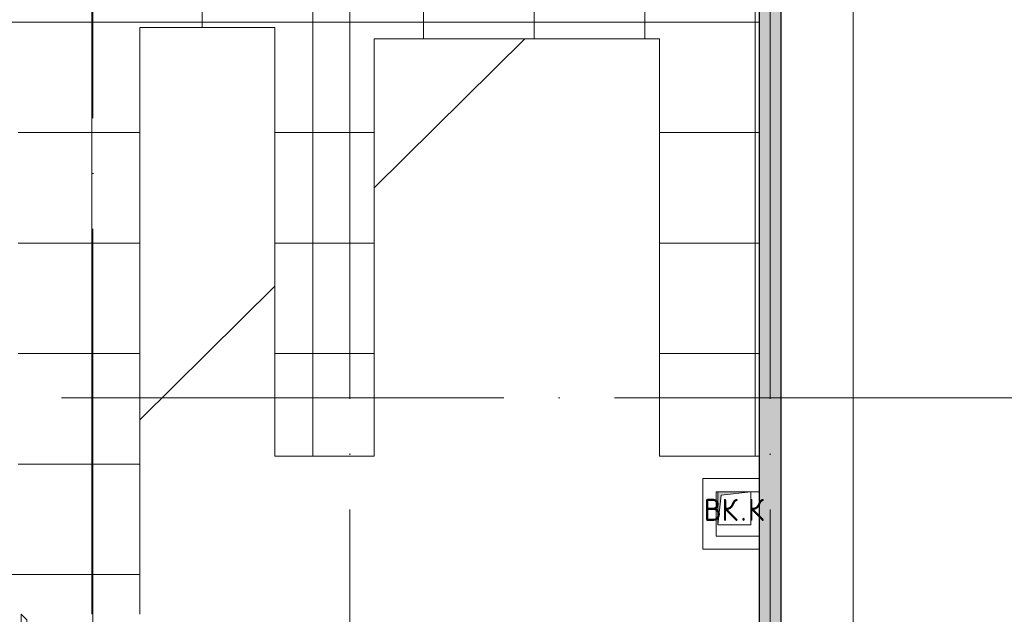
# Model space of a CAD drawing. Header units: millimetres. Extents: x -30540 to 150652, y -11730 to 123410.
# Tile 31 of 113: x -1650 to 7252, y 86642 to 92022. Entities that reach past the tile are written whole.
import ezdxf

# ---------------------------------------------------------------- set-up
doc = ezdxf.new("R2010")
doc.units = ezdxf.units.MM
doc.linetypes.add('ADSK_Линия сетки', pattern=[5000, 4000, -500, 0, -500])
for name, color, linetype, lineweight in [('A-____-NOTE-TEXT', 7, 'Continuous', 18), ('A-FLOR-____-OTLN', 7, 'Continuous', 18), ('A-GENM-____-OTLN', 7, 'Continuous', 18), ('A-ROOF-____-OTLN', 7, 'Continuous', 18), ('A-ROOF-____-PATT', 7, 'Continuous', 18), ('A-WALL-____-MCUT', 7, 'Continuous', 40), ('A-WALL-____-PATT', 7, 'Continuous', 40), ('I-WALL-____-OTLN', 7, 'Continuous', 18), ('M-EQPM-____-OTLN', 7, 'Continuous', 18), ('S-GRID-____-OTLN', 7, 'Continuous', 9)]:
    doc.layers.add(name, color=color, linetype=linetype, lineweight=lineweight)
doc.styles.add('GOST Common', font='GOST_Common.ttf', dxfattribs={"height": 200})

# ---------------------------------------------------------------- blocks, each defined once
blk = doc.blocks.new('АР_Канал вертикальный прямоугольный - ВК_К-V8-Кровля ЭЛ')
at = {"layer": 'M-EQPM-____-OTLN', "lineweight": 13, "true_color": 0xe2e2e2}
blk.add_hatch(color=254, dxfattribs=at).paths.add_polyline_path([(-150, -150), (-120, 120), (150, 150), (-150, 150)])
at = {"layer": 'M-EQPM-____-OTLN', "color": 253, "lineweight": 13, "true_color": 0xaaaaaa}
for p, q in [((-150, 150), (-150, -150)), ((-150, 150), (-150, -150)), ((-150, -150), (-150, 150)), ((-150, -150), (-120, 120)), ((-150, -150), (-120, 120)), ((-120, 120), (150, 150)), ((-120, 120), (150, 150)), ((150, -150), (150, 150)), ((150, 150), (150, -150)), ((-150, -150), (150, -150)), ((150, -150), (-150, -150))]:
    blk.add_line(p, q, dxfattribs=at)
blk = doc.blocks.new('_GM_Dt-St-D_Фартук гнутый из оцинкованной стали_Пристенный_Тип 1__c-верхняя кромка с отгибом_ - ФС-1_3_50х70У100-1_5_t__RAL7016-8158985-Кровля ЭЛ')
at = {"layer": 'A-GENM-____-OTLN', "color": 253, "lineweight": 13, "true_color": 0xaaaaaa}
for p, q in [((0, -50), (50, 0)), ((50, 1.5), (50, 0)), ((5313, 0), (50, 0)), ((5313, 0), (5313, 1.5)), ((5313, 0), (5363, -50)), ((5363, -50), (0, -50))]:
    blk.add_line(p, q, dxfattribs=at)
blk = doc.blocks.new('Наметкина 10_РД_АР_К1_отсоединено_rvt-1-Кровля ЭЛ')
at = {"layer": 'A-ROOF-____-PATT', "lineweight": 5, "true_color": 0xd2d2d2}
h = blk.add_hatch(dxfattribs=at)
h.set_pattern_fill('FP_6', color=254, style=0, pattern_type=2)
h.set_pattern_definition([(0, (0, 0), (0, 1000), []), (90, (0, 0), (-1000, 6e-14), [])])
h.paths.add_polyline_path([(-4928.5, 32164), (8725.3, 32164), (8725.3, 43350), (935.3, 43350), (935.3, 54289), (-1644.7, 54289), (-1644.7, 60150), (-464.7, 60150), (-464.7, 69650), (1013.8, 69650), (1012.3, 81278.5), (-1636.2, 81278.5), (-1636.2, 86641.5), (-564.7, 86641.5), (-564.7, 91950), (655.3, 91950), (655.3, 88074), (1555.3, 88074), (1555.3, 91850), (4135.3, 91850), (4135.3, 88074), (5035.3, 88074), (5035.3, 92950), (-11844.7, 92950), (-11844.7, 87234), (-10944.7, 87234), (-10944.7, 91950), (-8944.7, 91950), (-8944.7, 89950), (-8964.7, 89950), (-8964.7, 81980), (-13264.7, 81980), (-13264.7, 80980), (-7964.7, 80980), (-7964.7, 86374), (-6114.7, 86374), (-6114.7, 91950), (-1664.7, 91950), (-1664.7, 87470), (-2464.7, 87470), (-2464.7, 85540), (-4939.3, 85540), (-4939.3, 83313.9), (-4582.2, 83520), (-4577.2, 83511.3), (-4939.3, 83302.3), (-4939.3, 83171.5), (-3443.5, 83171.5), (-4032.2, 83511.3), (-4027.2, 83520), (-3423.5, 83171.5), (-2708.2, 83170), (-2708.2, 79971.5), (113.8, 79971.5), (113.8, 79650), (135.3, 79650), (135.3, 79350), (113.8, 79350), (113.8, 72890), (-2634.7, 72890), (-2634.7, 77050), (-12364.7, 77050), (-12364.7, 60150), (-3984.5, 60150), (-3984.5, 61050), (-11464.7, 61050), (-11464.7, 66650), (-10005.7, 66650), (-10005.7, 67499.8), (-9905.7, 67499.8), (-9905.7, 66650), (-8064.7, 66650), (-8064.7, 71650), (-8964.7, 71650), (-8964.7, 67650), (-11464.7, 67650), (-11464.7, 76050), (-3634.7, 76050), (-3634.7, 71890), (-1464.7, 71890), (-1464.7, 61050), (-3884.5, 61050), (-3884.5, 60150), (-2644.7, 60150), (-2644.7, 56441.5), (-2423.2, 56439.9), (-2423.2, 55268.5), (-2644.7, 55268.5), (-2644.7, 54289), (-3224.7, 54289), (-3224.3, 49541.5), (-2224.7, 49541.5), (-2224.7, 53389), (-164.7, 53389), (-164.7, 43954), (-5124.7, 43954), (-5123.2, 43431.5), (-5073.2, 43431.5), (-5073.2, 41668.5), (-5124.7, 41668.5), (-5124.7, 40650), (-3749.7, 40650), (-3749.7, 42500), (-3326.2, 42500), (-3304.7, 42521.5), (5456.8, 42521.5), (5456.8, 42500), (7825.3, 42500), (7825.3, 33064), (-5614.7, 33064), (-5614.7, 35439), (-2114.7, 35439), (-2114.7, 36339), (-6514.7, 36339), (-6514.7, 33064), (-11464.7, 33064), (-11464.7, 38676.9), (-8114.7, 38676.9), (-8114.7, 39950), (-11064.7, 39950), (-11062.7, 41950), (-8114.7, 41949), (-8114.7, 46108.5), (-5124.7, 46108.5), (-5124.7, 43980), (-4214.7, 43980), (-4214.7, 47208.5), (-6206.2, 47208.5), (-6206.2, 47964), (-9014.7, 47964), (-9015.7, 42949), (-11464.7, 42949), (-11464.7, 55136), (-12364.7, 55136), (-12364.7, 32164)])
at = {"layer": 'A-WALL-____-PATT', "lineweight": 5, "true_color": 0xaaaaaa}
h = blk.add_hatch(dxfattribs=at)
h.set_pattern_fill('FP_1', color=253, style=0, pattern_type=2)
h.set_pattern_definition([(45, (0, 0), (-228.0985, 228.0985), []), (45, (228.1, 0), (-228.0985, 228.0985), [403.225, -80.645, 6.706, -73.939])])
h.paths.add_polyline_path([(5235.3, 43350), (5235.3, 93950), (5035.3, 93950), (5035.3, 43350)])
at = {"layer": 'A-FLOR-____-OTLN', "color": 253, "lineweight": 13, "true_color": 0xaaaaaa}
blk.add_line((5885.3, 44200), (5885.3, 94800), dxfattribs=at)
at = {"layer": 'A-ROOF-____-OTLN', "color": 253, "lineweight": 13, "true_color": 0xaaaaaa}
for p, q in [((-564.7, 86641.5), (-564.7, 91950)), ((-564.7, 91950), (655.3, 91950)), ((655.3, 91950), (655.3, 88074)), ((1555.3, 90501.6), (2916, 91850)), ((1555.3, 88074), (1555.3, 91850)), ((1555.3, 91850), (4135.3, 91850)), ((4135.3, 91850), (4135.3, 88074)), ((-564.7, 88400.9), (655.3, 89609.8)), ((655.3, 88074), (1555.3, 88074)), ((4135.3, 88074), (5035.3, 88074))]:
    blk.add_line(p, q, dxfattribs=at)
at = {"layer": 'A-WALL-____-MCUT', "color": 253, "lineweight": 30, "true_color": 0xaaaaaa}
for p, q in [((5035.3, 93950), (5035.3, 43350)), ((5235.3, 43550), (5235.3, 93950))]:
    blk.add_line(p, q, dxfattribs=at)
at = {"layer": 'I-WALL-____-OTLN', "color": 253, "lineweight": 13, "true_color": 0xaaaaaa}
for p, q in [((4525.3, 87870), (5035.3, 87870)), ((4525.3, 87870), (4525.3, 87750)), ((4525.3, 87350), (4525.3, 87750)), ((5035.3, 87750), (4645.3, 87750)), ((4645.3, 87750), (4645.3, 87350)), ((4525.3, 87230), (4525.3, 87350)), ((4645.3, 87350), (5035.3, 87350)), ((5035.3, 87230), (4525.3, 87230))]:
    blk.add_line(p, q, dxfattribs=at)
at = {"layer": 'A-GENM-____-OTLN', "color": 254, "lineweight": 13, "true_color": 0xd4d4d4, "rotation": 269.9999999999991}
blk.add_blockref('_GM_Dt-St-D_Фартук гнутый из оцинкованной стали_Пристенный_Тип 1__c-верхняя кромка с отгибом_ - ФС-1_3_50х70У100-1_5_t__RAL7016-8158985-Кровля ЭЛ', (-1586.2, 86641.5), dxfattribs=at)
at = {"layer": 'M-EQPM-____-OTLN', "color": 254, "lineweight": 13, "true_color": 0xd4d4d4}
blk.add_blockref('АР_Канал вертикальный прямоугольный - ВК_К-V8-Кровля ЭЛ', (4810.3, 87600), dxfattribs=at)
at = {"layer": 'A-____-NOTE-TEXT', "color": 253, "lineweight": 5, "true_color": 0xaaaaaa, "char_height": 200, "attachment_point": 1, "style": 'GOST Common'}
for s, insert, width in [('ВК', (4535.1, 87687.2), 400.844), ('\\fGOST Common|b0|i0|c204|p34|;К', (4932, 87687.2), 192.405), ('\\fGOST Common|b0|i0|c204|p34|;.', (4865.8, 87687.2), 80.169)]:
    blk.add_mtext(s, dxfattribs=dict(at, insert=insert, width=width))

msp = doc.modelspace()

# ---------------------------------------------------------------- linework, layer by layer
at = {"layer": 'S-GRID-____-OTLN', "color": 253, "linetype": 'ADSK_Линия сетки', "true_color": 0xaaaaaa}
for p, q in [((-989.7, 26129.3), (-989.7, 98105.9)), ((1335.3, 23589.3), (1335.3, 98105.9)), ((5135.3, 23589.3), (5135.3, 98105.9)), ((17726.8, 88600), (-28904.3, 88600))]:
    msp.add_line(p, q, dxfattribs=at)

# ---------------------------------------------------------------- block references
at = {"lineweight": 5}
msp.add_blockref('Наметкина 10_РД_АР_К1_отсоединено_rvt-1-Кровля ЭЛ', (0, 0), dxfattribs=at)

doc.saveas('drawing.dxf')
